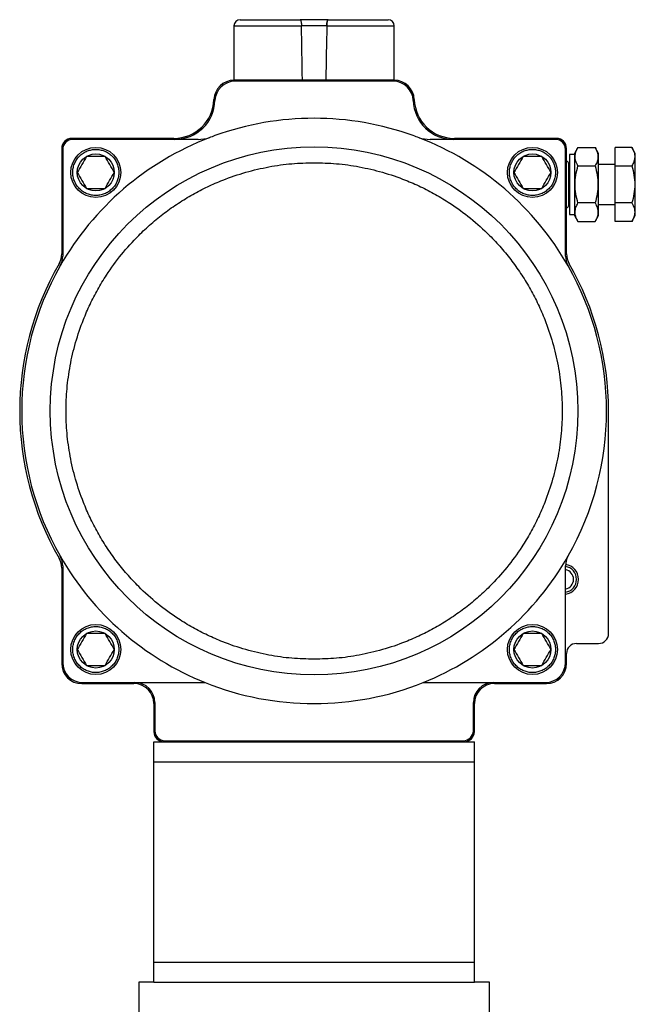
# Model space of a CAD drawing. Header units: millimetres. Extents: x 875 to 4408, y 138 to 3085.
# Tile 6 of 10: x 1992 to 2299, y 1645 to 2136. Entities that reach past the tile are written whole.
import ezdxf

# ---------------------------------------------------------------- set-up
doc = ezdxf.new("R2010")
doc.units = ezdxf.units.MM

msp = doc.modelspace()

# ---------------------------------------------------------------- linework, layer by layer
at = {"color": 7, "linetype": 'Continuous', "lineweight": 25}
for p, q in [((2098.69, 2133.06), (2098.69, 2106.06)), ((2145.03, 2133.06), (2132.36, 2133.06)), ((2178.69, 2106.06), (2178.69, 2133.06)), ((2178.71, 2105.86), (2098.68, 2105.86)), ((2098.69, 2106.06), (2132.85, 2106.06)), ((2178.19, 2105.36), (2099.19, 2105.36)), ((2102.69, 2106.06), (2102.69, 2105.86)), ((2132.85, 2106.06), (2144.53, 2106.06)), ((2144.53, 2106.06), (2178.69, 2106.06)), ((2174.69, 2105.86), (2174.69, 2106.06)), ((2068.69, 2076.86), (2017.69, 2076.86)), ((2080.79, 2076.36), (2018.19, 2076.36)), ((2259.19, 2076.36), (2196.6, 2076.36)), ((2259.69, 2076.86), (2208.69, 2076.86)), ((2012.69, 2071.86), (2012.69, 2019.3)), ((2013.19, 2071.36), (2013.19, 2018.16)), ((2264.19, 2018.16), (2264.19, 2071.36)), ((2264.69, 2019.3), (2264.69, 2071.86)), ((2268.69, 2068.86), (2266.19, 2068.86)), ((2266.19, 2068.86), (2266.19, 2053.86)), ((2270.41, 2072.33), (2268.69, 2069.36)), ((2268.69, 2069.36), (2268.69, 2038.36)), ((2270.41, 2072.33), (2278.97, 2072.33)), ((2280.69, 2069.36), (2278.97, 2072.33)), ((2280.69, 2053.86), (2280.69, 2069.36)), ((2297.33, 2072.33), (2289.05, 2072.33)), ((2289.05, 2063.09), (2289.05, 2072.33)), ((2299.05, 2069.36), (2297.33, 2072.33)), ((2299.05, 2053.86), (2299.05, 2069.36)), ((2265.84, 2043.53), (2265.84, 2064.18)), ((2266.19, 2063.86), (2265.84, 2063.86)), ((2270.41, 2063.09), (2278.97, 2063.09)), ((2289.05, 2063.86), (2280.69, 2063.86)), ((2289.05, 2063.09), (2297.33, 2063.09)), ((2289.05, 2044.62), (2289.05, 2063.09)), ((2266.19, 2053.86), (2266.19, 2038.86)), ((2280.69, 2038.36), (2280.69, 2053.86)), ((2299.05, 2038.36), (2299.05, 2053.86)), ((2265.84, 2043.86), (2266.19, 2043.86)), ((2278.97, 2044.62), (2270.41, 2044.62)), ((2280.69, 2043.86), (2289.05, 2043.86)), ((2297.33, 2044.62), (2289.05, 2044.62)), ((2289.05, 2035.38), (2289.05, 2044.62)), ((2266.19, 2038.86), (2268.69, 2038.86)), ((2268.69, 2038.36), (2270.41, 2035.38)), ((2270.41, 2035.38), (2278.97, 2035.38)), ((2278.97, 2035.38), (2280.69, 2038.36)), ((2297.33, 2035.38), (2289.05, 2035.38)), ((2297.33, 2035.38), (2299.05, 2038.36)), ((2285.69, 1829.86), (2285.69, 1940.86)), ((2012.69, 1862.41), (2012.69, 1814.86)), ((2013.19, 1863.55), (2013.19, 1815.36)), ((2264.19, 1815.36), (2264.19, 1863.55)), ((2265.16, 1852.26), (2265.16, 1852.26)), ((2269.69, 1824.86), (2280.69, 1824.86)), ((2264.69, 1814.86), (2264.69, 1819.86)), ((2022.69, 1804.86), (2048.69, 1804.86)), ((2023.19, 1805.36), (2084.32, 1805.36)), ((2193.06, 1805.36), (2254.19, 1805.36)), ((2228.69, 1804.86), (2254.69, 1804.86)), ((2058.69, 1794.86), (2058.69, 1780.86)), ((2059.19, 1795.36), (2059.19, 1781.36)), ((2218.19, 1781.36), (2218.19, 1795.36)), ((2218.69, 1780.86), (2218.69, 1794.86)), ((2058.69, 1765.86), (2058.69, 1775.86)), ((2058.69, 1775.86), (2063.69, 1775.86)), ((2063.69, 1775.86), (2213.69, 1775.86)), ((2064.19, 1776.36), (2213.19, 1776.36)), ((2213.69, 1775.86), (2218.69, 1775.86)), ((2218.69, 1765.86), (2218.69, 1775.86)), ((2058.69, 1665.86), (2058.69, 1765.86)), ((2058.69, 1765.86), (2218.69, 1765.86)), ((2218.69, 1665.86), (2218.69, 1765.86)), ((2058.69, 1665.86), (2218.69, 1665.86)), ((2058.69, 1655.86), (2058.69, 1665.86)), ((2218.69, 1655.86), (2218.69, 1665.86)), ((2051.19, 1655.86), (2051.19, 1633.86)), ((2058.69, 1655.86), (2051.19, 1655.86)), ((2058.69, 1655.86), (2218.69, 1655.86)), ((2226.19, 1655.86), (2218.69, 1655.86)), ((2226.19, 1633.86), (2226.19, 1655.86))]:
    msp.add_line(p, q, dxfattribs=at)
at = {"color": 8, "linetype": 'Continuous', "lineweight": 25}
for p, q in [((2098.69, 2133.06), (2132.36, 2133.06)), ((2145.03, 2133.06), (2178.69, 2133.06))]:
    msp.add_line(p, q, dxfattribs=at)
at = {"color": 7, "linetype": 'Continuous', "lineweight": 25}
for centre, radius in [((2138.69, 1940.86), 131.71), ((2029.69, 2059.86), 12.5), ((2029.69, 2059.86), 9.25), ((2247.69, 2059.86), 12.5), ((2247.69, 2059.86), 9.25), ((2029.69, 1821.86), 12.5), ((2247.69, 1821.86), 12.5), ((2029.69, 1821.86), 9.25), ((2247.69, 1821.86), 9.25)]:
    msp.add_circle(centre, radius, dxfattribs=at)
for centre, radius, start, end in [((2101.69, 2133.06), 3, 90, 180), ((2175.69, 2133.06), 3, 0, 90), ((2098.68, 2095.86), 10, 90, 178.0898), ((2099.19, 2095.36), 10, 90, 178.0898), ((2178.19, 2095.36), 10, 1.9102, 90), ((2178.71, 2095.86), 10, 1.9102, 90), ((2068.69, 2096.86), 20, 270, 358.0898), ((2069.21, 2096.36), 20, 270, 358.0898), ((2208.18, 2096.36), 20, 181.9102, 270), ((2208.69, 2096.86), 20, 181.9102, 270), ((2138.69, 1940.86), 146, 70.1815, 109.8185), ((2138.69, 1940.86), 146, 109.8185, 111.0313), ((2138.69, 1940.86), 146, 68.9687, 70.1815), ((2138.69, 1940.86), 146, 111.0313, 150.2952), ((2017.69, 2071.86), 5, 90, 180), ((2018.19, 2071.36), 5, 90, 180), ((2080.79, 2096.36), 20, 270, 285.9938), ((2138.69, 1940.86), 146, 29.7048, 68.9687), ((2196.6, 2096.36), 20, 254.0062, 270), ((2259.19, 2071.36), 5, 0, 90), ((2259.69, 2071.86), 5, 0, 90), ((2264.52, 2064.18), 1.33, 0, 82.4105), ((2264.52, 2043.53), 1.33, 277.5895, 360), ((2002.69, 2019.3), 10, 330.0248, 0), ((2274.69, 2019.3), 10, 180, 209.9752), ((2138.69, 1940.86), 147, 150.0248, 209.9752), ((2003.19, 2018.16), 10, 330.2953, 0), ((2274.19, 2018.16), 10, 180, 209.7047), ((2138.69, 1940.86), 147, 0, 29.9752), ((2138.69, 1940.86), 146, 150.2952, 209.7048), ((2138.69, 1940.86), 146, 330.2952, 29.7048), ((2002.69, 1862.41), 10, 0, 29.9752), ((2138.69, 1940.86), 146, 209.7048, 248.1378), ((2003.19, 1863.55), 10, 0, 29.7047), ((2138.69, 1940.86), 146, 291.8622, 330.2952), ((2274.19, 1863.55), 10, 150.2953, 180), ((2263.19, 1856.86), 6.5, 278.8499, 81.1501), ((2263.19, 1856.86), 5, 0, 78.463), ((2263.19, 1856.86), 7.5, 0, 82.1307), ((2263.19, 1856.86), 7.5, 277.6623, 0), ((2263.19, 1856.86), 5, 281.537, 0), ((2280.69, 1829.86), 5, 270, 0), ((2269.69, 1819.86), 5, 90, 180), ((2022.69, 1814.86), 10, 180, 270), ((2023.19, 1815.36), 10, 180, 270), ((2254.19, 1815.36), 10, 270, 0), ((2254.69, 1814.86), 10, 270, 0), ((2048.69, 1794.86), 10, 0, 90), ((2049.19, 1795.36), 10, 0, 90), ((2138.69, 1940.86), 146, 248.1378, 291.8622), ((2228.19, 1795.36), 10, 90, 180), ((2228.69, 1794.86), 10, 90, 180), ((2063.69, 1780.86), 5, 180, 270), ((2064.19, 1781.36), 5, 180, 270), ((2213.19, 1781.36), 5, 270, 0), ((2213.69, 1780.86), 5, 270, 0)]:
    msp.add_arc(centre, radius, start, end, dxfattribs=at)
for major_axis, start_param, end_param in [((-39.39, 2291.6), 5.033427, 5.04587), ((39.39, 2291.6), 1.237316, 1.249758)]:
    msp.add_ellipse((2138.69, 1382.82), major_axis=major_axis, ratio=0.00303, start_param=start_param, end_param=end_param, dxfattribs=at)
for points, knots in [([(2101.69, 2136.06), (2101.73, 2136.06), (2101.82, 2136.06), (2102.52, 2136.06), (2103.88, 2136.06), (2106.27, 2136.06), (2109.61, 2136.06), (2113.13, 2136.06), (2116.49, 2136.06), (2120.7, 2136.06), (2125.77, 2136.06), (2129.78, 2136.06), (2131.75, 2136.06)], [0, 0, 0, 0, 0.078958, 0.159802, 0.242404, 0.370168, 0.499984, 0.586563, 0.672537, 0.757754, 0.881601, 1, 1, 1, 1]), ([(2131.75, 2136.06), (2131.82, 2136.02), (2131.95, 2135.95), (2132.13, 2135.37), (2132.27, 2134.54), (2132.34, 2133.71), (2132.35, 2133.21), (2132.36, 2133.06)], [0, 0, 0, 0, 0.233483, 0.467245, 0.692617, 0.904498, 1, 1, 1, 1]), ([(2131.75, 2136.06), (2131.82, 2136.02), (2131.95, 2135.95), (2132.13, 2135.37), (2132.27, 2134.54), (2132.34, 2133.71), (2132.35, 2133.21), (2132.36, 2133.06)], [0, 0, 0, 0, 0.233483, 0.467245, 0.692617, 0.904498, 1, 1, 1, 1]), ([(2145.63, 2136.06), (2145.57, 2136.02), (2145.43, 2135.95), (2145.25, 2135.37), (2145.11, 2134.54), (2145.04, 2133.71), (2145.03, 2133.21), (2145.03, 2133.06)], [0, 0, 0, 0, 0.233483, 0.467245, 0.692617, 0.904498, 1, 1, 1, 1]), ([(2145.03, 2133.06), (2145.04, 2133.38), (2145.06, 2134.03), (2145.16, 2134.9), (2145.31, 2135.57), (2145.47, 2135.99), (2145.58, 2136.03), (2145.63, 2136.06)], [0, 0, 0, 0, 0.199701, 0.399203, 0.603847, 0.819701, 1, 1, 1, 1]), ([(2145.63, 2136.06), (2146.95, 2136.06), (2149.61, 2136.06), (2153.48, 2136.06), (2157.92, 2136.06), (2162.69, 2136.06), (2166.84, 2136.06), (2169.88, 2136.06), (2172.04, 2136.06), (2173.96, 2136.06), (2175.4, 2136.06), (2175.6, 2136.06), (2175.69, 2136.06)], [0, 0, 0, 0, 0.07896, 0.159802, 0.242404, 0.370168, 0.499984, 0.586563, 0.672537, 0.757754, 0.881601, 1, 1, 1, 1]), ([(2018.19, 2059.86), (2018.23, 2060.56), (2018.31, 2062), (2018.95, 2064.15), (2020.01, 2066.21), (2021.5, 2068.05), (2023.34, 2069.54), (2025.4, 2070.61), (2027.55, 2071.22), (2029.69, 2071.42), (2031.84, 2071.22), (2033.98, 2070.61), (2036.04, 2069.54), (2037.88, 2068.05), (2039.38, 2066.21), (2040.44, 2064.15), (2041.08, 2062), (2041.15, 2060.56), (2041.19, 2059.86)], [0, 0, 0, 0, 0.058257, 0.120005, 0.18432, 0.249999, 0.315679, 0.379994, 0.441742, 0.5, 0.558258, 0.620006, 0.684321, 0.750001, 0.81568, 0.879995, 0.941743, 1, 1, 1, 1]), ([(2236.19, 2059.86), (2236.23, 2060.56), (2236.31, 2062), (2236.95, 2064.15), (2238.01, 2066.21), (2239.5, 2068.05), (2241.34, 2069.54), (2243.4, 2070.61), (2245.55, 2071.22), (2247.69, 2071.42), (2249.84, 2071.22), (2251.98, 2070.61), (2254.04, 2069.54), (2255.88, 2068.05), (2257.38, 2066.21), (2258.44, 2064.15), (2259.08, 2062), (2259.15, 2060.56), (2259.19, 2059.86)], [0, 0, 0, 0, 0.058257, 0.120005, 0.18432, 0.249999, 0.315679, 0.379994, 0.441742, 0.5, 0.558258, 0.620006, 0.684321, 0.750001, 0.81568, 0.879995, 0.941743, 1, 1, 1, 1]), ([(2270.41, 2063.09), (2270, 2063.89), (2269.16, 2065.52), (2268.86, 2067.92), (2269.31, 2070.21), (2270.04, 2071.62), (2270.41, 2072.33)], [0, 0, 0, 0, 0.264614, 0.534965, 0.765352, 1, 1, 1, 1]), ([(2278.97, 2072.33), (2279.39, 2071.53), (2280.22, 2069.91), (2280.53, 2067.51), (2280.08, 2065.21), (2279.34, 2063.8), (2278.97, 2063.09)], [0, 0, 0, 0, 0.264614, 0.534966, 0.765352, 1, 1, 1, 1]), ([(2297.33, 2072.33), (2297.74, 2071.53), (2298.58, 2069.91), (2298.88, 2067.51), (2298.43, 2065.21), (2297.7, 2063.8), (2297.33, 2063.09)], [0, 0, 0, 0, 0.264614, 0.534966, 0.765352, 1, 1, 1, 1]), ([(2138.69, 1817), (2134.98, 1817.1), (2127.42, 1817.29), (2116.01, 1818.92), (2104.46, 1821.62), (2094.26, 1825.1), (2085.45, 1828.92), (2078.04, 1832.76), (2069.63, 1837.86), (2060.47, 1844.54), (2052.01, 1852.17), (2045.22, 1859.45), (2039.84, 1866.07), (2034.96, 1873), (2030.6, 1880.2), (2026.76, 1887.62), (2022.93, 1896.42), (2019.46, 1906.63), (2016.74, 1918.17), (2015.18, 1929.59), (2014.67, 1940.86), (2015.18, 1952.12), (2016.74, 1963.54), (2019.46, 1975.08), (2022.93, 1985.29), (2026.76, 1994.09), (2030.6, 2001.51), (2035.7, 2009.92), (2042.38, 2019.08), (2050, 2027.53), (2057.29, 2034.33), (2063.9, 2039.7), (2070.84, 2044.59), (2078.04, 2048.95), (2085.45, 2052.79), (2094.25, 2056.62), (2104.46, 2060.09), (2116.01, 2062.79), (2127.42, 2064.42), (2134.98, 2064.61), (2138.69, 2064.71)], [0, 0, 0, 0, 0.028639, 0.058243, 0.088726, 0.119983, 0.141255, 0.162701, 0.184311, 0.217064, 0.249992, 0.271947, 0.29385, 0.315689, 0.337297, 0.358744, 0.380017, 0.411274, 0.441757, 0.471361, 0.5, 0.528639, 0.558243, 0.588726, 0.619983, 0.641255, 0.662701, 0.684311, 0.717064, 0.749992, 0.771947, 0.79385, 0.815689, 0.837297, 0.858744, 0.880017, 0.911274, 0.941757, 0.971361, 1, 1, 1, 1]), ([(2025.07, 2067.86), (2024.31, 2066.53), (2022.77, 2063.87), (2021.23, 2061.2), (2020.45, 2059.86)], [0, 0, 0, 0, 0.495421, 1, 1, 1, 1]), ([(2038.93, 2059.86), (2038.17, 2061.18), (2036.63, 2063.84), (2035.09, 2066.51), (2034.31, 2067.86)], [0, 0, 0, 0, 0.495421, 1, 1, 1, 1]), ([(2138.69, 2064.71), (2142.41, 2064.61), (2149.96, 2064.42), (2161.37, 2062.79), (2172.92, 2060.09), (2183.13, 2056.62), (2191.93, 2052.79), (2199.34, 2048.95), (2207.75, 2043.85), (2216.91, 2037.17), (2225.37, 2029.54), (2232.17, 2022.26), (2237.54, 2015.64), (2242.42, 2008.71), (2246.79, 2001.51), (2250.62, 1994.09), (2254.45, 1985.29), (2257.93, 1975.08), (2260.64, 1963.54), (2262.21, 1952.12), (2262.71, 1940.86), (2262.21, 1929.59), (2260.64, 1918.17), (2257.93, 1906.63), (2254.45, 1896.42), (2250.62, 1887.62), (2246.79, 1880.2), (2241.69, 1871.79), (2235, 1862.63), (2227.38, 1854.18), (2220.1, 1847.38), (2213.48, 1842.01), (2206.54, 1837.13), (2199.34, 1832.76), (2191.93, 1828.92), (2183.13, 1825.1), (2172.92, 1821.62), (2161.37, 1818.92), (2149.96, 1817.29), (2142.41, 1817.1), (2138.69, 1817)], [0, 0, 0, 0, 0.0286394, 0.0582429, 0.0887259, 0.1199826, 0.1412546, 0.1627013, 0.1843106, 0.2170637, 0.2499918, 0.2719466, 0.2938502, 0.3156894, 0.3372974, 0.3587442, 0.3800174, 0.4112742, 0.4417571, 0.4713606, 0.5, 0.5286394, 0.5582428, 0.5887258, 0.6199826, 0.6412546, 0.6627013, 0.6843106, 0.7170637, 0.7499919, 0.7719467, 0.7938502, 0.8156894, 0.8372974, 0.8587442, 0.8800174, 0.9112742, 0.9417571, 0.9713606, 1, 1, 1, 1]), ([(2243.07, 2067.86), (2242.31, 2066.53), (2240.77, 2063.87), (2239.23, 2061.2), (2238.45, 2059.86)], [0, 0, 0, 0, 0.495421, 1, 1, 1, 1]), ([(2256.93, 2059.86), (2256.17, 2061.18), (2254.63, 2063.84), (2253.09, 2066.51), (2252.31, 2067.86)], [0, 0, 0, 0, 0.495421, 1, 1, 1, 1]), ([(2270.41, 2044.62), (2270.02, 2046.12), (2269.24, 2049.15), (2268.85, 2053.82), (2269.23, 2058.53), (2270.01, 2061.56), (2270.41, 2063.09)], [0, 0, 0, 0, 0.247728, 0.499996, 0.747253, 1, 1, 1, 1]), ([(2278.97, 2063.09), (2279.36, 2061.59), (2280.15, 2058.57), (2280.53, 2053.89), (2280.15, 2049.18), (2279.37, 2046.15), (2278.97, 2044.62)], [0, 0, 0, 0, 0.247728, 0.499999, 0.747253, 1, 1, 1, 1]), ([(2297.33, 2063.09), (2297.72, 2061.59), (2298.5, 2058.57), (2298.88, 2053.89), (2298.51, 2049.18), (2297.73, 2046.15), (2297.33, 2044.62)], [0, 0, 0, 0, 0.247728, 0.499999, 0.747253, 1, 1, 1, 1]), ([(2041.19, 2059.86), (2041.15, 2059.15), (2041.08, 2057.71), (2040.44, 2055.57), (2039.38, 2053.51), (2037.88, 2051.67), (2036.04, 2050.17), (2033.98, 2049.1), (2031.84, 2048.49), (2029.69, 2048.29), (2027.55, 2048.49), (2025.4, 2049.1), (2023.34, 2050.17), (2021.5, 2051.67), (2020.01, 2053.51), (2018.95, 2055.57), (2018.31, 2057.71), (2018.23, 2059.15), (2018.19, 2059.86)], [0, 0, 0, 0, 0.058259, 0.120006, 0.184321, 0.25, 0.31568, 0.379995, 0.441742, 0.5, 0.558258, 0.620005, 0.68432, 0.75, 0.815679, 0.879994, 0.941741, 1, 1, 1, 1]), ([(2020.45, 2059.86), (2021.22, 2058.53), (2022.76, 2055.87), (2024.3, 2053.2), (2025.07, 2051.86)], [0, 0, 0, 0, 0.495424, 1, 1, 1, 1]), ([(2034.31, 2051.86), (2035.07, 2053.18), (2036.61, 2055.84), (2038.15, 2058.51), (2038.93, 2059.86)], [0, 0, 0, 0, 0.495424, 1, 1, 1, 1]), ([(2259.19, 2059.86), (2259.15, 2059.15), (2259.08, 2057.71), (2258.44, 2055.57), (2257.38, 2053.51), (2255.88, 2051.67), (2254.04, 2050.17), (2251.98, 2049.1), (2249.84, 2048.49), (2247.69, 2048.29), (2245.55, 2048.49), (2243.4, 2049.1), (2241.34, 2050.17), (2239.5, 2051.67), (2238.01, 2053.51), (2236.95, 2055.57), (2236.31, 2057.71), (2236.23, 2059.15), (2236.19, 2059.86)], [0, 0, 0, 0, 0.0582586, 0.1200064, 0.1843209, 0.2500002, 0.3156802, 0.3799947, 0.4417421, 0.5000001, 0.5582579, 0.6200053, 0.6843198, 0.7499999, 0.815679, 0.8799936, 0.9417414, 1, 1, 1, 1]), ([(2238.45, 2059.86), (2239.22, 2058.53), (2240.76, 2055.87), (2242.3, 2053.2), (2243.07, 2051.86)], [0, 0, 0, 0, 0.495424, 1, 1, 1, 1]), ([(2252.31, 2051.86), (2253.07, 2053.18), (2254.61, 2055.84), (2256.15, 2058.51), (2256.93, 2059.86)], [0, 0, 0, 0, 0.495424, 1, 1, 1, 1]), ([(2270.41, 2035.38), (2270, 2036.18), (2269.16, 2037.8), (2268.86, 2040.2), (2269.31, 2042.5), (2270.04, 2043.91), (2270.41, 2044.62)], [0, 0, 0, 0, 0.264614, 0.534966, 0.765352, 1, 1, 1, 1]), ([(2278.97, 2044.62), (2279.39, 2043.82), (2280.22, 2042.2), (2280.53, 2039.79), (2280.08, 2037.5), (2279.34, 2036.09), (2278.97, 2035.38)], [0, 0, 0, 0, 0.264614, 0.534966, 0.765352, 1, 1, 1, 1]), ([(2297.33, 2044.62), (2297.74, 2043.82), (2298.58, 2042.2), (2298.88, 2039.79), (2298.43, 2037.5), (2297.7, 2036.09), (2297.33, 2035.38)], [0, 0, 0, 0, 0.264614, 0.534966, 0.765352, 1, 1, 1, 1]), ([(2018.19, 1821.86), (2018.23, 1822.56), (2018.31, 1824), (2018.95, 1826.15), (2020.01, 1828.21), (2021.5, 1830.05), (2023.34, 1831.54), (2025.4, 1832.61), (2027.55, 1833.22), (2029.69, 1833.42), (2031.84, 1833.22), (2033.98, 1832.61), (2036.04, 1831.54), (2037.88, 1830.05), (2039.38, 1828.21), (2040.44, 1826.15), (2041.08, 1824), (2041.15, 1822.56), (2041.19, 1821.86)], [0, 0, 0, 0, 0.058259, 0.120006, 0.184321, 0.25, 0.315679, 0.379995, 0.441742, 0.5, 0.558258, 0.620005, 0.684321, 0.75, 0.815679, 0.879993, 0.941741, 1, 1, 1, 1]), ([(2236.19, 1821.86), (2236.23, 1822.56), (2236.31, 1824), (2236.95, 1826.15), (2238.01, 1828.21), (2239.5, 1830.05), (2241.34, 1831.54), (2243.4, 1832.61), (2245.55, 1833.22), (2247.69, 1833.42), (2249.84, 1833.22), (2251.98, 1832.61), (2254.04, 1831.54), (2255.88, 1830.05), (2257.38, 1828.21), (2258.44, 1826.15), (2259.08, 1824), (2259.15, 1822.56), (2259.19, 1821.86)], [0, 0, 0, 0, 0.058259, 0.120007, 0.184321, 0.25, 0.315679, 0.379995, 0.441742, 0.5, 0.558258, 0.620005, 0.684321, 0.75, 0.815679, 0.879994, 0.941741, 1, 1, 1, 1]), ([(2025.07, 1829.86), (2024.31, 1828.53), (2022.77, 1825.87), (2021.23, 1823.2), (2020.45, 1821.86)], [0, 0, 0, 0, 0.495424, 1, 1, 1, 1]), ([(2038.93, 1821.86), (2038.17, 1823.18), (2036.63, 1825.84), (2035.09, 1828.51), (2034.31, 1829.86)], [0, 0, 0, 0, 0.495424, 1, 1, 1, 1]), ([(2243.07, 1829.86), (2242.31, 1828.53), (2240.77, 1825.87), (2239.23, 1823.2), (2238.45, 1821.86)], [0, 0, 0, 0, 0.495424, 1, 1, 1, 1]), ([(2256.93, 1821.86), (2256.17, 1823.18), (2254.63, 1825.84), (2253.09, 1828.51), (2252.31, 1829.86)], [0, 0, 0, 0, 0.495424, 1, 1, 1, 1]), ([(2041.19, 1821.86), (2041.15, 1821.15), (2041.08, 1819.71), (2040.44, 1817.57), (2039.38, 1815.51), (2037.88, 1813.67), (2036.04, 1812.17), (2033.98, 1811.1), (2031.84, 1810.49), (2029.69, 1810.29), (2027.55, 1810.49), (2025.4, 1811.1), (2023.34, 1812.17), (2021.5, 1813.67), (2020.01, 1815.51), (2018.95, 1817.57), (2018.31, 1819.71), (2018.23, 1821.15), (2018.19, 1821.86)], [0, 0, 0, 0, 0.058257, 0.120005, 0.18432, 0.25, 0.315679, 0.379994, 0.441742, 0.5, 0.558258, 0.620006, 0.684321, 0.75, 0.81568, 0.879995, 0.941743, 1, 1, 1, 1]), ([(2020.45, 1821.86), (2021.22, 1820.53), (2022.76, 1817.87), (2024.3, 1815.2), (2025.07, 1813.86)], [0, 0, 0, 0, 0.495421, 1, 1, 1, 1]), ([(2034.31, 1813.86), (2035.07, 1815.18), (2036.61, 1817.84), (2038.15, 1820.51), (2038.93, 1821.86)], [0, 0, 0, 0, 0.495421, 1, 1, 1, 1]), ([(2259.19, 1821.86), (2259.15, 1821.15), (2259.08, 1819.71), (2258.44, 1817.57), (2257.38, 1815.51), (2255.88, 1813.67), (2254.04, 1812.17), (2251.98, 1811.1), (2249.84, 1810.49), (2247.69, 1810.29), (2245.55, 1810.49), (2243.4, 1811.1), (2241.34, 1812.17), (2239.5, 1813.67), (2238.01, 1815.51), (2236.95, 1817.57), (2236.31, 1819.71), (2236.23, 1821.15), (2236.19, 1821.86)], [0, 0, 0, 0, 0.058257, 0.120005, 0.18432, 0.25, 0.315679, 0.379994, 0.441742, 0.5, 0.558258, 0.620006, 0.684321, 0.75, 0.81568, 0.879995, 0.941743, 1, 1, 1, 1]), ([(2238.45, 1821.86), (2239.22, 1820.53), (2240.76, 1817.87), (2242.3, 1815.2), (2243.07, 1813.86)], [0, 0, 0, 0, 0.495421, 1, 1, 1, 1]), ([(2252.31, 1813.86), (2253.07, 1815.18), (2254.61, 1817.84), (2256.15, 1820.51), (2256.93, 1821.86)], [0, 0, 0, 0, 0.495421, 1, 1, 1, 1])]:
    msp.add_open_spline(points, degree=3, knots=knots, dxfattribs=at)
for points in [[(2145.63, 2136.06), (2143.32, 2136.06), (2138.69, 2136.06), (2134.06, 2136.06), (2131.75, 2136.06)], [(2034.31, 2067.86), (2032.77, 2067.86), (2029.69, 2067.86), (2026.61, 2067.86), (2025.07, 2067.86)], [(2252.31, 2067.86), (2250.77, 2067.86), (2247.69, 2067.86), (2244.61, 2067.86), (2243.07, 2067.86)], [(2025.07, 2051.86), (2026.61, 2051.86), (2029.69, 2051.86), (2032.77, 2051.86), (2034.31, 2051.86)], [(2243.07, 2051.86), (2244.61, 2051.86), (2247.69, 2051.86), (2250.77, 2051.86), (2252.31, 2051.86)], [(2034.31, 1829.86), (2032.77, 1829.86), (2029.69, 1829.86), (2026.61, 1829.86), (2025.07, 1829.86)], [(2252.31, 1829.86), (2250.77, 1829.86), (2247.69, 1829.86), (2244.61, 1829.86), (2243.07, 1829.86)], [(2025.07, 1813.86), (2026.61, 1813.86), (2029.69, 1813.86), (2032.77, 1813.86), (2034.31, 1813.86)], [(2243.07, 1813.86), (2244.61, 1813.86), (2247.69, 1813.86), (2250.77, 1813.86), (2252.31, 1813.86)]]:
    msp.add_open_spline(points, degree=3, dxfattribs=at)

doc.saveas('drawing.dxf')
